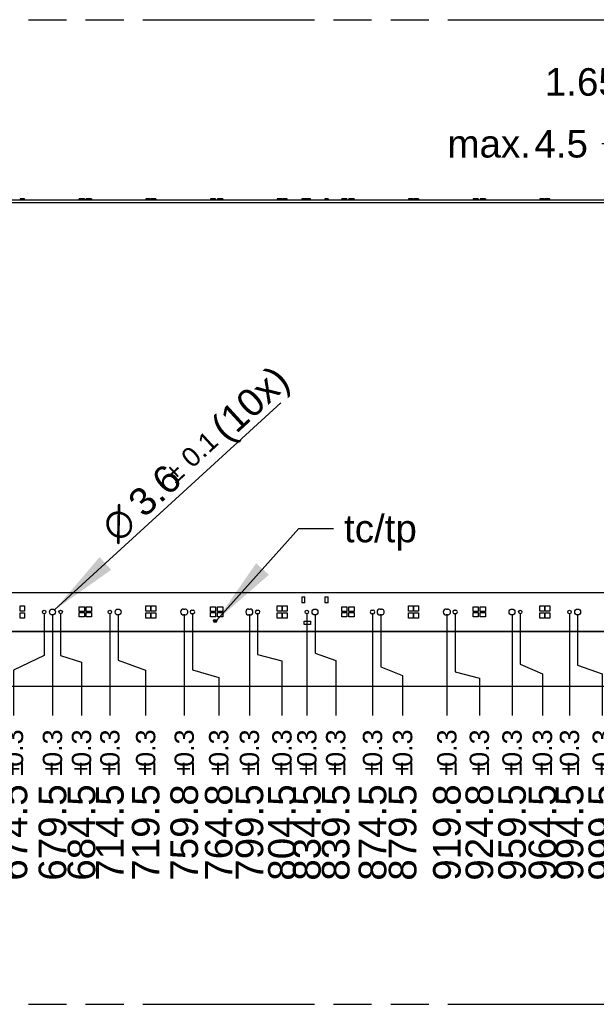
# Model space of a CAD drawing. Header units: millimetres. Extents: x 0 to 210, y 0 to 297.
# Tile 63 of 82: x 106 to 135, y 133 to 183. Entities that reach past the tile are written whole.
import ezdxf
from ezdxf.enums import TextEntityAlignment as Align

# ---------------------------------------------------------------- set-up
doc = ezdxf.new("R2010")
doc.units = ezdxf.units.MM
doc.header["$LTSCALE"] = 19.36
doc.linetypes.add('PHANTOM', pattern=[0.8, 0.45, -0.05, 0.1, -0.05, 0.1, -0.05])
doc.layers.get('0').update_dxf_attribs({"linetype": 'CONTINUOUS'})
for name, color, linetype in [('DEFAULT_3', 7, 'PHANTOM'), ('Z_DIM_2D', 7, 'CONTINUOUS'), ('Z_NOTICE', 7, 'CONTINUOUS')]:
    doc.layers.add(name, color=color, linetype=linetype)
doc.styles.get("Standard").update_dxf_attribs({"font": 'txt', "width": 0.7})
doc.styles.add('TEXTSTYLE_3', font='helveticaneueltw1g-ltcn.otf')
doc.styles.add('TEXTSTYLE_4', font='gdt', dxfattribs={"width": 0.7})
doc.dimstyles.new('DIMSTYLE_10', dxfattribs={"dimtxt": 1.4, "dimasz": 3.5, "dimexe": 1.5, "dimexo": 0, "dimtad": 1, "dimdec": 3, "dimlfac": 12, "dimdsep": 46, "dimtxsty": 'TEXTSTYLE_3', "dimblk": '_FILLED', "dimblk1": '_FILLED', "dimblk2": '_FILLED', "dimcen": 0.09, "dimclrt": 5, "dimazin": 2, "dimtol": 1, "dimtp": 0.1, "dimtm": 0.1, "dimtfac": 1, "dimtdec": 3, "dimtofl": 0, "dimtmove": 0, "dimatfit": 1, "dimldrblk": '_FILLED', "dimfxl": 0, "dimtolj": 1, "dimarcsym": 0})
doc.dimstyles.new('DIMSTYLE_3', dxfattribs={"dimtxt": 1.4, "dimasz": 3.5, "dimexe": 1.5, "dimexo": 0, "dimgap": 0.35, "dimtad": 0, "dimtih": 1, "dimtoh": 1, "dimdec": 3, "dimlfac": 12, "dimdsep": 46, "dimtxsty": 'TEXTSTYLE_3', "dimblk": '_FILLED', "dimblk1": '_FILLED', "dimblk2": '_FILLED', "dimcen": 0.09, "dimclrt": 5, "dimazin": 2, "dimtol": 1, "dimtp": 0.3, "dimtm": 0.3, "dimtfac": 1, "dimtdec": 3, "dimtofl": 0, "dimtmove": 0, "dimatfit": 3, "dimldrblk": '_FILLED', "dimfxl": 0, "dimtolj": 1, "dimarcsym": 0})
doc.dimstyles.new('DIMSTYLE_4', dxfattribs={"dimtxt": 1.4, "dimasz": 3.5, "dimexe": 1.5, "dimexo": 0, "dimgap": 0.35, "dimtad": 0, "dimtih": 1, "dimtoh": 1, "dimdec": 3, "dimlfac": 12, "dimdsep": 46, "dimtxsty": 'TEXTSTYLE_3', "dimblk": '_FILLED', "dimblk1": '_FILLED', "dimblk2": '_FILLED', "dimcen": 0.09, "dimclrt": 5, "dimazin": 2, "dimtol": 1, "dimtp": 0.4, "dimtm": 0.4, "dimtfac": 1, "dimtdec": 3, "dimtofl": 0, "dimtmove": 0, "dimatfit": 3, "dimldrblk": '_FILLED', "dimfxl": 0, "dimtolj": 1, "dimarcsym": 0})
doc.dimstyles.new('DIMSTYLE_5', dxfattribs={"dimtxt": 1.4, "dimasz": 3.5, "dimexe": 1.5, "dimexo": 0, "dimgap": 0.35, "dimtad": 1, "dimdec": 3, "dimlfac": 12, "dimdsep": 46, "dimtxsty": 'TEXTSTYLE_3', "dimblk": '_FILLED', "dimblk1": '_FILLED', "dimblk2": '_FILLED', "dimcen": 0.09, "dimclrt": 5, "dimazin": 2, "dimtol": 1, "dimtp": 0.4, "dimtm": 0.4, "dimtfac": 1, "dimtdec": 3, "dimtofl": 0, "dimtmove": 0, "dimatfit": 3, "dimldrblk": '_FILLED', "dimfxl": 0, "dimtolj": 1, "dimarcsym": 0})
doc.dimstyles.new('DIMSTYLE_7', dxfattribs={"dimtxt": 1.4, "dimasz": 3.5, "dimexe": 1.5, "dimexo": 0, "dimgap": 0.7, "dimtad": 1, "dimdec": 3, "dimlfac": 12, "dimdsep": 46, "dimtxsty": 'TEXTSTYLE_3', "dimblk": '_FILLED', "dimblk1": '_FILLED', "dimblk2": '_FILLED', "dimcen": 0.09, "dimclrt": 5, "dimazin": 2, "dimtol": 1, "dimtp": 0.15, "dimtm": 0.15, "dimtfac": 1, "dimtdec": 3, "dimtofl": 0, "dimtmove": 0, "dimatfit": 3, "dimldrblk": '_FILLED', "dimfxl": 0, "dimtolj": 1, "dimarcsym": 0})
doc.dimstyles.new('DIMSTYLE_8', dxfattribs={"dimtxt": 1.4, "dimasz": 3.5, "dimexe": 1.5, "dimexo": 0, "dimgap": 0.7, "dimtad": 1, "dimdec": 3, "dimlfac": 12, "dimdsep": 46, "dimtxsty": 'TEXTSTYLE_3', "dimblk": '_FILLED', "dimblk1": '_FILLED', "dimblk2": '_FILLED', "dimcen": 0.09, "dimclrt": 5, "dimazin": 2, "dimtp": 0.1, "dimtm": 0.1, "dimtfac": 1, "dimtdec": 3, "dimtofl": 0, "dimtmove": 0, "dimatfit": 3, "dimldrblk": '_FILLED', "dimfxl": 0, "dimtolj": 1, "dimarcsym": 0})
doc.dimstyles.get("Standard").update_dxf_attribs({"dimtxt": 3.5, "dimasz": 3.5, "dimexe": 1.5, "dimexo": 0, "dimtad": 1, "dimdsep": 46, "dimtxsty": 'Standard', "dimblk": '_FILLED', "dimblk1": '_FILLED', "dimblk2": '_FILLED', "dimcen": 0.09, "dimclrt": 5, "dimazin": 2, "dimtol": 1, "dimtp": 0.05, "dimtm": 0.05, "dimtfac": 1, "dimtofl": 0, "dimtmove": 0, "dimatfit": 3, "dimldrblk": '_FILLED', "dimfxl": 0, "dimtolj": 1, "dimarcsym": 0})

# ---------------------------------------------------------------- blocks, each defined once
blk = doc.blocks.new('*D30')
at = {"layer": 'Z_DIM_2D', "color": 2, "linetype": 'Continuous', "transparency": 16777216}
for p, q in [((107.073, 152.515), (107.073, 150.387)), ((107.073, 150.387), (105.511, 149.656)), ((105.511, 149.656), (105.511, 147.34))]:
    blk.add_line(p, q, dxfattribs=at)
at = {"layer": 'Z_DIM_2D', "color": 5, "linetype": 'Continuous', "transparency": 16777216}
for s, height, style, p in [('0.3', 0.98, 'TEXTSTYLE_3', (106.001, 146.64)), ('`', 0.98, 'TEXTSTYLE_4', (106.001, 144.995)), ('674.5', 1.4, 'TEXTSTYLE_3', (106.211, 143.851))]:
    blk.add_text(s, height=height, rotation=90, dxfattribs=dict(at, style=style)).set_placement(p, align=Align.RIGHT)
blk = doc.blocks.new('_FILLED')
at = {"color": 0, "linetype": 'ByBlock'}
blk.add_solid([(0, 0), (-1, 0.125), (-1, -0.125)], dxfattribs=at)
blk = doc.blocks.new('_NONE')
blk = doc.blocks.new('*D31')
at = {"layer": 'Z_DIM_2D', "color": 2, "linetype": 'Continuous', "transparency": 16777216}
blk.add_line((107.49, 152.453), (107.49, 147.34), dxfattribs=at)
at = {"layer": 'Z_DIM_2D', "color": 5, "linetype": 'Continuous', "transparency": 16777216}
for s, height, style, p in [('0.3', 0.98, 'TEXTSTYLE_3', (107.98, 146.64)), ('`', 0.98, 'TEXTSTYLE_4', (107.98, 144.995)), ('679.5', 1.4, 'TEXTSTYLE_3', (108.19, 143.851))]:
    blk.add_text(s, height=height, rotation=90, dxfattribs=dict(at, style=style)).set_placement(p, align=Align.RIGHT)
blk = doc.blocks.new('*D32')
at = {"layer": 'Z_DIM_2D', "color": 2, "linetype": 'Continuous', "transparency": 16777216}
for p, q in [((107.906, 152.515), (107.906, 150.387)), ((107.906, 150.387), (108.966, 150.054)), ((108.966, 150.054), (108.966, 147.34))]:
    blk.add_line(p, q, dxfattribs=at)
at = {"layer": 'Z_DIM_2D', "color": 5, "linetype": 'Continuous', "transparency": 16777216}
for s, height, style, p in [('0.3', 0.98, 'TEXTSTYLE_3', (109.456, 146.64)), ('`', 0.98, 'TEXTSTYLE_4', (109.456, 144.995)), ('684.5', 1.4, 'TEXTSTYLE_3', (109.666, 143.851))]:
    blk.add_text(s, height=height, rotation=90, dxfattribs=dict(at, style=style)).set_placement(p, align=Align.RIGHT)
blk = doc.blocks.new('*D33')
at = {"layer": 'Z_DIM_2D', "color": 2, "linetype": 'Continuous', "transparency": 16777216}
blk.add_line((110.406, 152.515), (110.406, 147.34), dxfattribs=at)
at = {"layer": 'Z_DIM_2D', "color": 5, "linetype": 'Continuous', "transparency": 16777216}
for s, height, style, p in [('0.3', 0.98, 'TEXTSTYLE_3', (110.896, 146.64)), ('`', 0.98, 'TEXTSTYLE_4', (110.896, 144.995)), ('714.5', 1.4, 'TEXTSTYLE_3', (111.106, 143.851))]:
    blk.add_text(s, height=height, rotation=90, dxfattribs=dict(at, style=style)).set_placement(p, align=Align.RIGHT)
blk = doc.blocks.new('*D34')
at = {"layer": 'Z_DIM_2D', "color": 2, "linetype": 'Continuous', "transparency": 16777216}
for p, q in [((110.823, 152.453), (110.823, 150.154)), ((110.823, 150.154), (112.222, 149.656)), ((112.222, 149.656), (112.222, 147.34))]:
    blk.add_line(p, q, dxfattribs=at)
at = {"layer": 'Z_DIM_2D', "color": 5, "linetype": 'Continuous', "transparency": 16777216}
for s, height, style, p in [('0.3', 0.98, 'TEXTSTYLE_3', (112.712, 146.64)), ('`', 0.98, 'TEXTSTYLE_4', (112.712, 144.995)), ('719.5', 1.4, 'TEXTSTYLE_3', (112.922, 143.851))]:
    blk.add_text(s, height=height, rotation=90, dxfattribs=dict(at, style=style)).set_placement(p, align=Align.RIGHT)
blk = doc.blocks.new('*D35')
at = {"layer": 'Z_DIM_2D', "color": 2, "linetype": 'Continuous', "transparency": 16777216}
blk.add_line((114.181, 152.453), (114.181, 147.34), dxfattribs=at)
at = {"layer": 'Z_DIM_2D', "color": 5, "linetype": 'Continuous', "transparency": 16777216}
for s, height, style, p in [('0.3', 0.98, 'TEXTSTYLE_3', (114.671, 146.64)), ('`', 0.98, 'TEXTSTYLE_4', (114.671, 144.995)), ('759.8', 1.4, 'TEXTSTYLE_3', (114.881, 143.851))]:
    blk.add_text(s, height=height, rotation=90, dxfattribs=dict(at, style=style)).set_placement(p, align=Align.RIGHT)
blk = doc.blocks.new('*D36')
at = {"layer": 'Z_DIM_2D', "color": 2, "linetype": 'Continuous', "transparency": 16777216}
for p, q in [((114.598, 152.515), (114.598, 149.66)), ((114.598, 149.66), (115.931, 149.277)), ((115.931, 149.277), (115.931, 147.34))]:
    blk.add_line(p, q, dxfattribs=at)
at = {"layer": 'Z_DIM_2D', "color": 5, "linetype": 'Continuous', "transparency": 16777216}
for s, height, style, p in [('0.3', 0.98, 'TEXTSTYLE_3', (116.421, 146.64)), ('`', 0.98, 'TEXTSTYLE_4', (116.421, 144.995)), ('764.8', 1.4, 'TEXTSTYLE_3', (116.631, 143.851))]:
    blk.add_text(s, height=height, rotation=90, dxfattribs=dict(at, style=style)).set_placement(p, align=Align.RIGHT)
blk = doc.blocks.new('*D37')
at = {"layer": 'Z_DIM_2D', "color": 2, "linetype": 'Continuous', "transparency": 16777216}
blk.add_line((117.49, 152.453), (117.49, 147.34), dxfattribs=at)
at = {"layer": 'Z_DIM_2D', "color": 5, "linetype": 'Continuous', "transparency": 16777216}
for s, height, style, p in [('0.3', 0.98, 'TEXTSTYLE_3', (117.98, 146.64)), ('`', 0.98, 'TEXTSTYLE_4', (117.98, 144.995)), ('799.5', 1.4, 'TEXTSTYLE_3', (118.19, 143.851))]:
    blk.add_text(s, height=height, rotation=90, dxfattribs=dict(at, style=style)).set_placement(p, align=Align.RIGHT)
blk = doc.blocks.new('*D38')
at = {"layer": 'Z_DIM_2D', "color": 2, "linetype": 'Continuous', "transparency": 16777216}
for p, q in [((117.906, 152.515), (117.906, 150.45)), ((117.906, 150.45), (119.143, 150.127)), ((119.143, 150.127), (119.143, 147.34))]:
    blk.add_line(p, q, dxfattribs=at)
at = {"layer": 'Z_DIM_2D', "color": 5, "linetype": 'Continuous', "transparency": 16777216}
for s, height, style, p in [('0.3', 0.98, 'TEXTSTYLE_3', (119.633, 146.64)), ('`', 0.98, 'TEXTSTYLE_4', (119.633, 144.995)), ('804.5', 1.4, 'TEXTSTYLE_3', (119.843, 143.851))]:
    blk.add_text(s, height=height, rotation=90, dxfattribs=dict(at, style=style)).set_placement(p, align=Align.RIGHT)
blk = doc.blocks.new('*D39')
at = {"layer": 'Z_DIM_2D', "color": 2, "linetype": 'Continuous', "transparency": 16777216}
blk.add_line((120.406, 152.515), (120.406, 147.34), dxfattribs=at)
at = {"layer": 'Z_DIM_2D', "color": 5, "linetype": 'Continuous', "transparency": 16777216}
for s, height, style, p in [('0.3', 0.98, 'TEXTSTYLE_3', (120.896, 146.64)), ('`', 0.98, 'TEXTSTYLE_4', (120.896, 144.995)), ('834.5', 1.4, 'TEXTSTYLE_3', (121.106, 143.851))]:
    blk.add_text(s, height=height, rotation=90, dxfattribs=dict(at, style=style)).set_placement(p, align=Align.RIGHT)
blk = doc.blocks.new('*D40')
at = {"layer": 'Z_DIM_2D', "color": 2, "linetype": 'Continuous', "transparency": 16777216}
for p, q in [((120.823, 152.453), (120.823, 150.505)), ((120.823, 150.505), (121.871, 150.144)), ((121.871, 150.144), (121.871, 147.34))]:
    blk.add_line(p, q, dxfattribs=at)
at = {"layer": 'Z_DIM_2D', "color": 5, "linetype": 'Continuous', "transparency": 16777216}
for s, height, style, p in [('0.3', 0.98, 'TEXTSTYLE_3', (122.361, 146.64)), ('`', 0.98, 'TEXTSTYLE_4', (122.361, 144.995)), ('839.5', 1.4, 'TEXTSTYLE_3', (122.571, 143.851))]:
    blk.add_text(s, height=height, rotation=90, dxfattribs=dict(at, style=style)).set_placement(p, align=Align.RIGHT)
blk = doc.blocks.new('*D41')
at = {"layer": 'Z_DIM_2D', "color": 2, "linetype": 'Continuous', "transparency": 16777216}
blk.add_line((123.74, 152.515), (123.74, 147.34), dxfattribs=at)
at = {"layer": 'Z_DIM_2D', "color": 5, "linetype": 'Continuous', "transparency": 16777216}
for s, height, style, p in [('0.3', 0.98, 'TEXTSTYLE_3', (124.23, 146.64)), ('`', 0.98, 'TEXTSTYLE_4', (124.23, 144.995)), ('874.5', 1.4, 'TEXTSTYLE_3', (124.44, 143.851))]:
    blk.add_text(s, height=height, rotation=90, dxfattribs=dict(at, style=style)).set_placement(p, align=Align.RIGHT)
blk = doc.blocks.new('*D42')
at = {"layer": 'Z_DIM_2D', "color": 2, "linetype": 'Continuous', "transparency": 16777216}
for p, q in [((124.156, 152.453), (124.156, 149.824)), ((124.156, 149.824), (125.269, 149.378)), ((125.269, 149.378), (125.269, 147.34))]:
    blk.add_line(p, q, dxfattribs=at)
at = {"layer": 'Z_DIM_2D', "color": 5, "linetype": 'Continuous', "transparency": 16777216}
for s, height, style, p in [('0.3', 0.98, 'TEXTSTYLE_3', (125.759, 146.64)), ('`', 0.98, 'TEXTSTYLE_4', (125.759, 144.995)), ('879.5', 1.4, 'TEXTSTYLE_3', (125.969, 143.851))]:
    blk.add_text(s, height=height, rotation=90, dxfattribs=dict(at, style=style)).set_placement(p, align=Align.RIGHT)
blk = doc.blocks.new('*D43')
at = {"layer": 'Z_DIM_2D', "color": 2, "linetype": 'Continuous', "transparency": 16777216}
blk.add_line((127.515, 152.453), (127.515, 147.34), dxfattribs=at)
at = {"layer": 'Z_DIM_2D', "color": 5, "linetype": 'Continuous', "transparency": 16777216}
for s, height, style, p in [('0.3', 0.98, 'TEXTSTYLE_3', (128.005, 146.64)), ('`', 0.98, 'TEXTSTYLE_4', (128.005, 144.995)), ('919.8', 1.4, 'TEXTSTYLE_3', (128.215, 143.851))]:
    blk.add_text(s, height=height, rotation=90, dxfattribs=dict(at, style=style)).set_placement(p, align=Align.RIGHT)
blk = doc.blocks.new('*D44')
at = {"layer": 'Z_DIM_2D', "color": 2, "linetype": 'Continuous', "transparency": 16777216}
for p, q in [((127.931, 152.515), (127.931, 149.563)), ((127.931, 149.563), (129.164, 149.244)), ((129.164, 149.244), (129.164, 147.34))]:
    blk.add_line(p, q, dxfattribs=at)
at = {"layer": 'Z_DIM_2D', "color": 5, "linetype": 'Continuous', "transparency": 16777216}
for s, height, style, p in [('0.3', 0.98, 'TEXTSTYLE_3', (129.654, 146.64)), ('`', 0.98, 'TEXTSTYLE_4', (129.654, 144.995)), ('924.8', 1.4, 'TEXTSTYLE_3', (129.864, 143.851))]:
    blk.add_text(s, height=height, rotation=90, dxfattribs=dict(at, style=style)).set_placement(p, align=Align.RIGHT)
blk = doc.blocks.new('*D45')
at = {"layer": 'Z_DIM_2D', "color": 2, "linetype": 'Continuous', "transparency": 16777216}
blk.add_line((130.823, 152.453), (130.823, 147.34), dxfattribs=at)
at = {"layer": 'Z_DIM_2D', "color": 5, "linetype": 'Continuous', "transparency": 16777216}
for s, height, style, p in [('0.3', 0.98, 'TEXTSTYLE_3', (131.313, 146.64)), ('`', 0.98, 'TEXTSTYLE_4', (131.313, 144.995)), ('959.5', 1.4, 'TEXTSTYLE_3', (131.523, 143.851))]:
    blk.add_text(s, height=height, rotation=90, dxfattribs=dict(at, style=style)).set_placement(p, align=Align.RIGHT)
blk = doc.blocks.new('*D46')
at = {"layer": 'Z_DIM_2D', "color": 2, "linetype": 'Continuous', "transparency": 16777216}
for p, q in [((131.24, 152.515), (131.24, 149.947)), ((131.24, 149.947), (132.366, 149.458)), ((132.366, 149.458), (132.366, 147.34))]:
    blk.add_line(p, q, dxfattribs=at)
at = {"layer": 'Z_DIM_2D', "color": 5, "linetype": 'Continuous', "transparency": 16777216}
for s, height, style, p in [('0.3', 0.98, 'TEXTSTYLE_3', (132.856, 146.64)), ('`', 0.98, 'TEXTSTYLE_4', (132.856, 144.995)), ('964.5', 1.4, 'TEXTSTYLE_3', (133.066, 143.851))]:
    blk.add_text(s, height=height, rotation=90, dxfattribs=dict(at, style=style)).set_placement(p, align=Align.RIGHT)
blk = doc.blocks.new('*D47')
at = {"layer": 'Z_DIM_2D', "color": 2, "linetype": 'Continuous', "transparency": 16777216}
blk.add_line((133.74, 152.515), (133.74, 147.34), dxfattribs=at)
at = {"layer": 'Z_DIM_2D', "color": 5, "linetype": 'Continuous', "transparency": 16777216}
for s, height, style, p in [('0.3', 0.98, 'TEXTSTYLE_3', (134.23, 146.64)), ('`', 0.98, 'TEXTSTYLE_4', (134.23, 144.995)), ('994.5', 1.4, 'TEXTSTYLE_3', (134.44, 143.851))]:
    blk.add_text(s, height=height, rotation=90, dxfattribs=dict(at, style=style)).set_placement(p, align=Align.RIGHT)
blk = doc.blocks.new('*D48')
at = {"layer": 'Z_DIM_2D', "color": 2, "linetype": 'Continuous', "transparency": 16777216}
for p, q in [((134.156, 152.453), (134.156, 149.904)), ((134.156, 149.904), (135.406, 149.458)), ((135.406, 149.458), (135.406, 147.34))]:
    blk.add_line(p, q, dxfattribs=at)
at = {"layer": 'Z_DIM_2D', "color": 5, "linetype": 'Continuous', "transparency": 16777216}
for s, height, style, p in [('0.3', 0.98, 'TEXTSTYLE_3', (135.896, 146.64)), ('`', 0.98, 'TEXTSTYLE_4', (135.896, 144.995)), ('999.5', 1.4, 'TEXTSTYLE_3', (136.106, 143.851))]:
    blk.add_text(s, height=height, rotation=90, dxfattribs=dict(at, style=style)).set_placement(p, align=Align.RIGHT)
blk = doc.blocks.new('*D49')
at = {"layer": 'Z_DIM_2D', "color": 2, "linetype": 'Continuous', "transparency": 16777216}
blk.add_line((140.823, 152.453), (140.823, 147.34), dxfattribs=at)
at = {"layer": 'Z_DIM_2D', "color": 5, "linetype": 'Continuous', "transparency": 16777216}
for s, height, style, p in [('0.3', 0.98, 'TEXTSTYLE_3', (141.313, 146.64)), ('`', 0.98, 'TEXTSTYLE_4', (141.313, 144.995)), ('1079.5', 1.4, 'TEXTSTYLE_3', (141.523, 143.851))]:
    blk.add_text(s, height=height, rotation=90, dxfattribs=dict(at, style=style)).set_placement(p, align=Align.RIGHT)
blk = doc.blocks.new('*D50')
at = {"layer": 'Z_DIM_2D', "color": 2, "linetype": 'Continuous', "transparency": 16777216}
for p, q in [((141.256, 152.515), (141.256, 150.086)), ((141.256, 150.086), (142.587, 149.592)), ((142.587, 149.592), (142.587, 147.34))]:
    blk.add_line(p, q, dxfattribs=at)
at = {"layer": 'Z_DIM_2D', "color": 5, "linetype": 'Continuous', "transparency": 16777216}
for s, height, style, p in [('0.3', 0.98, 'TEXTSTYLE_3', (143.077, 146.64)), ('`', 0.98, 'TEXTSTYLE_4', (143.077, 144.995)), ('1084.7', 1.4, 'TEXTSTYLE_3', (143.287, 143.851))]:
    blk.add_text(s, height=height, rotation=90, dxfattribs=dict(at, style=style)).set_placement(p, align=Align.RIGHT)
blk = doc.blocks.new('*D51')
at = {"layer": 'Z_DIM_2D', "color": 2, "linetype": 'Continuous', "transparency": 16777216}
blk.add_line((144.115, 152.603), (144.115, 147.34), dxfattribs=at)
at = {"layer": 'Z_DIM_2D', "color": 5, "linetype": 'Continuous', "transparency": 16777216}
for s, height, style, p in [('0.4', 0.98, 'TEXTSTYLE_3', (144.605, 146.64)), ('`', 0.98, 'TEXTSTYLE_4', (144.605, 144.995)), ('1119', 1.4, 'TEXTSTYLE_3', (144.815, 143.851))]:
    blk.add_text(s, height=height, rotation=90, dxfattribs=dict(at, style=style)).set_placement(p, align=Align.RIGHT)
blk = doc.blocks.new('*D52')
at = {"layer": 'Z_DIM_2D', "color": 2, "linetype": 'Continuous', "transparency": 16777216}
for p, q in [((148.102, 152.603), (148.102, 161.31)), ((97.49, 153.586), (149.602, 153.586)), ((148.102, 153.586), (148.102, 152.603)), ((148.102, 151.619), (148.102, 152.603)), ((97.49, 151.619), (149.602, 151.619))]:
    blk.add_line(p, q, dxfattribs=at)
at = {"layer": 'Z_DIM_2D', "color": 5, "linetype": 'Continuous', "transparency": 16777216}
for s, height, style, p in [('0.4', 0.98, 'TEXTSTYLE_3', (147.542, 159.665)), ('`', 0.98, 'TEXTSTYLE_4', (147.542, 158.522)), ('23.6', 1.4, 'TEXTSTYLE_3', (147.752, 155.231))]:
    blk.add_text(s, height=height, rotation=90, dxfattribs=dict(at, style=style)).set_placement(p)
blk = doc.blocks.new('*D54')
at = {"layer": 'Z_DIM_2D', "color": 2, "linetype": 'Continuous', "transparency": 16777216}
for p, q in [((144.744, 179.519), (140.444, 179.519)), ((144.744, 173.458), (144.744, 179.519)), ((144.115, 173.527), (146.244, 173.527)), ((144.744, 173.527), (144.744, 173.458)), ((144.115, 173.39), (146.244, 173.39)), ((144.744, 173.39), (144.744, 173.458))]:
    blk.add_line(p, q, dxfattribs=at)
at = {"layer": 'Z_DIM_2D', "color": 5, "linetype": 'Continuous', "transparency": 16777216}
for s, height, style, p in [('1.65', 1.4, 'TEXTSTYLE_3', (136.297, 178.819)), ('`', 0.98, 'TEXTSTYLE_4', (137.441, 179.029)), ('0.15', 0.98, 'TEXTSTYLE_3', (139.744, 179.029))]:
    blk.add_text(s, height=height, dxfattribs=dict(at, style=style)).set_placement(p, align=Align.RIGHT)
blk = doc.blocks.new('*D55')
at = {"layer": 'Z_DIM_2D', "color": 2, "linetype": 'Continuous', "transparency": 16777216}
for p, q in [((139.677, 176.381), (135.377, 176.381)), ((139.677, 173.565), (139.677, 176.381)), ((140.261, 173.74), (138.177, 173.74)), ((139.677, 173.74), (139.677, 173.565)), ((139.677, 173.39), (139.677, 173.565))]:
    blk.add_line(p, q, dxfattribs=at)
at = {"layer": 'Z_DIM_2D', "color": 5, "linetype": 'Continuous', "transparency": 16777216, "style": 'TEXTSTYLE_3'}
for s, p in [('4.5', (134.677, 175.681)), ('max. ', (132.326, 175.681))]:
    blk.add_text(s, height=1.4, dxfattribs=at).set_placement(p, align=Align.RIGHT)
blk = doc.blocks.new('*D59')
at = {"layer": 'Z_DIM_2D', "color": 2, "linetype": 'Continuous', "transparency": 16777216}
blk.add_line((107.6, 152.704), (119.083, 163.226), dxfattribs=at)
at = {"layer": 'Z_DIM_2D', "color": 2, "linetype": 'Continuous', "transparency": 16777216, "xscale": 3.5, "yscale": 3.5, "zscale": 3.5, "rotation": 222.5009385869}
blk.add_blockref('_FILLED', (107.6, 152.704), dxfattribs=at)
at = {"layer": 'Z_DIM_2D', "color": 5, "linetype": 'Continuous', "transparency": 16777216}
for s, height, style, p in [(' (10x)', 1.4, 'TEXTSTYLE_3', (115.939, 160.82)), ('0.1', 0.98, 'TEXTSTYLE_3', (114.584, 159.863)), ('3.6', 1.4, 'TEXTSTYLE_3', (112.149, 157.347)), ('`', 0.98, 'TEXTSTYLE_4', (113.741, 159.09)), ('n', 1.4, 'TEXTSTYLE_4', (110.773, 156.086))]:
    blk.add_text(s, height=height, rotation=42.5009, dxfattribs=dict(at, style=style)).set_placement(p)

msp = doc.modelspace()

# ---------------------------------------------------------------- linework, layer by layer
at = {"color": 7, "linetype": 'Continuous'}
for p, q in [((50.864828, 173.527209), (144.114827, 173.527209)), ((106.077328, 173.574709), (105.843994, 173.574709)), ((105.843994, 173.574709), (105.843994, 173.531376)), ((106.077328, 173.531376), (105.843994, 173.531376)), ((106.077328, 173.531376), (106.077328, 173.574709)), ((109.110661, 173.574709), (108.843994, 173.574709)), ((108.843994, 173.531376), (108.843994, 173.574709)), ((109.110661, 173.531376), (108.843994, 173.531376)), ((109.110661, 173.574709), (109.110661, 173.531376)), ((109.468994, 173.574709), (109.202328, 173.574709)), ((109.202328, 173.531376), (109.202328, 173.574709)), ((109.468994, 173.531376), (109.202328, 173.531376)), ((109.468994, 173.574709), (109.468994, 173.531376)), ((112.468994, 173.574709), (112.235661, 173.574709)), ((112.235661, 173.574709), (112.235661, 173.531376)), ((112.468994, 173.531376), (112.235661, 173.531376)), ((112.468994, 173.574709), (112.468994, 173.531376)), ((112.743994, 173.574709), (112.510661, 173.574709)), ((112.510661, 173.574709), (112.510661, 173.531376)), ((112.743994, 173.531376), (112.510661, 173.531376)), ((112.743994, 173.574709), (112.743994, 173.531376)), ((115.777328, 173.574709), (115.510661, 173.574709)), ((115.510661, 173.574709), (115.510661, 173.531376)), ((115.777328, 173.531376), (115.510661, 173.531376)), ((115.673161, 173.528876), (115.831494, 173.528876)), ((115.673161, 173.527209), (115.673161, 173.528876)), ((115.777328, 173.574709), (115.777328, 173.531376)), ((115.831494, 173.527209), (115.831494, 173.528876)), ((116.135661, 173.574709), (115.868994, 173.574709)), ((115.868994, 173.574709), (115.868994, 173.531376)), ((116.135661, 173.531376), (115.868994, 173.531376)), ((116.135661, 173.574709), (116.135661, 173.531376)), ((119.135661, 173.574709), (118.902328, 173.574709)), ((118.902328, 173.574709), (118.902328, 173.531376)), ((119.135661, 173.531376), (118.902328, 173.531376)), ((119.135661, 173.531376), (119.135661, 173.574709)), ((119.410661, 173.574709), (119.177328, 173.574709)), ((119.177328, 173.574709), (119.177328, 173.531376)), ((119.410661, 173.531376), (119.177328, 173.531376)), ((119.410661, 173.531376), (119.410661, 173.574709)), ((120.600244, 173.589709), (120.146078, 173.589709)), ((120.146078, 173.589709), (120.146078, 173.531459)), ((120.600244, 173.531376), (120.146078, 173.531459)), ((120.262744, 173.589709), (120.262744, 173.531376)), ((120.600244, 173.531376), (120.600244, 173.589709)), ((121.491911, 173.589709), (121.325244, 173.589709)), ((121.325244, 173.589709), (121.325244, 173.531459)), ((121.491911, 173.531459), (121.325244, 173.531459)), ((121.491911, 173.589709), (121.491911, 173.531459)), ((122.443994, 173.574709), (122.177327, 173.574709)), ((122.177327, 173.531376), (122.177327, 173.574709)), ((122.443994, 173.531376), (122.177327, 173.531376)), ((122.443994, 173.574709), (122.443994, 173.531376)), ((122.802327, 173.574709), (122.535661, 173.574709)), ((122.535661, 173.531376), (122.535661, 173.574709)), ((122.802327, 173.531376), (122.535661, 173.531376)), ((122.802327, 173.574709), (122.802327, 173.531376)), ((125.802327, 173.574709), (125.568994, 173.574709)), ((125.568994, 173.574709), (125.568994, 173.531376)), ((125.802327, 173.531376), (125.568994, 173.531376)), ((125.802327, 173.574709), (125.802327, 173.531376)), ((126.077327, 173.574709), (125.843994, 173.574709)), ((125.843994, 173.574709), (125.843994, 173.531376)), ((126.077327, 173.531376), (125.843994, 173.531376)), ((126.077327, 173.574709), (126.077327, 173.531376)), ((129.110661, 173.574709), (128.843994, 173.574709)), ((128.843994, 173.574709), (128.843994, 173.531376)), ((129.110661, 173.531376), (128.843994, 173.531376)), ((129.110661, 173.574709), (129.110661, 173.531376)), ((129.468994, 173.574709), (129.202327, 173.574709)), ((129.202327, 173.574709), (129.202327, 173.531376)), ((129.468994, 173.531376), (129.202327, 173.531376)), ((129.468994, 173.574709), (129.468994, 173.531376)), ((132.468994, 173.574709), (132.235661, 173.574709)), ((132.235661, 173.574709), (132.235661, 173.531376)), ((132.468994, 173.531376), (132.235661, 173.531376)), ((132.468994, 173.531376), (132.468994, 173.574709)), ((132.743994, 173.574709), (132.510661, 173.574709)), ((132.510661, 173.574709), (132.510661, 173.531376)), ((132.743994, 173.531376), (132.510661, 173.531376)), ((132.743994, 173.531376), (132.743994, 173.574709)), ((50.864828, 173.389709), (144.114827, 173.389709)), ((51.114828, 153.585873), (143.864827, 153.585873)), ((120.146078, 153.37754), (120.312744, 153.37754)), ((120.146078, 153.37754), (120.146078, 153.069207)), ((120.312744, 153.069207), (120.146078, 153.069207)), ((120.312744, 153.069207), (120.312744, 153.37754)), ((121.325244, 153.37754), (121.491911, 153.37754)), ((121.325244, 153.37754), (121.325244, 153.069207)), ((121.491911, 153.069207), (121.325244, 153.069207)), ((121.491911, 153.069207), (121.491911, 153.37754)), ((105.843994, 152.91504), (106.077328, 152.91504)), ((105.843994, 152.648373), (105.843994, 152.91504)), ((106.077328, 152.648373), (105.843994, 152.648373)), ((105.843994, 152.556707), (106.077328, 152.556707)), ((105.843994, 152.29004), (105.843994, 152.556707)), ((106.077328, 152.91504), (106.077328, 152.648373)), ((106.077328, 152.556707), (106.077328, 152.29004)), ((108.843994, 152.856707), (109.110661, 152.856707)), ((108.843994, 152.623373), (108.843994, 152.856707)), ((109.110661, 152.623373), (108.843994, 152.623373)), ((108.843994, 152.581707), (109.110661, 152.581707)), ((108.843994, 152.348373), (108.843994, 152.581707)), ((109.110661, 152.856707), (109.110661, 152.623373)), ((109.110661, 152.581707), (109.110661, 152.348373)), ((109.202328, 152.856707), (109.468994, 152.856707)), ((109.202328, 152.623373), (109.202328, 152.856707)), ((109.468994, 152.623373), (109.202328, 152.623373)), ((109.202328, 152.581707), (109.468994, 152.581707)), ((109.202328, 152.348373), (109.202328, 152.581707)), ((109.468994, 152.856707), (109.468994, 152.623373)), ((109.468994, 152.581707), (109.468994, 152.348373)), ((112.235661, 152.91504), (112.468994, 152.91504)), ((112.235661, 152.648373), (112.235661, 152.91504)), ((112.468994, 152.648373), (112.235661, 152.648373)), ((112.235661, 152.556707), (112.468994, 152.556707)), ((112.235661, 152.29004), (112.235661, 152.556707)), ((112.468994, 152.91504), (112.468994, 152.648373)), ((112.468994, 152.556707), (112.468994, 152.29004)), ((112.510661, 152.91504), (112.743994, 152.91504)), ((112.510661, 152.648373), (112.510661, 152.91504)), ((112.743994, 152.648373), (112.510661, 152.648373)), ((112.510661, 152.556707), (112.743994, 152.556707)), ((112.510661, 152.29004), (112.510661, 152.556707)), ((112.743994, 152.91504), (112.743994, 152.648373)), ((112.743994, 152.556707), (112.743994, 152.29004)), ((114.148158, 152.752539), (114.214829, 152.752539)), ((114.56483, 152.69004), (114.631496, 152.69004)), ((114.631496, 152.515042), (114.56483, 152.515042)), ((115.510661, 152.856707), (115.777328, 152.856707)), ((115.510661, 152.623373), (115.510661, 152.856707)), ((115.777328, 152.623373), (115.510661, 152.623373)), ((115.510661, 152.581707), (115.777328, 152.581707)), ((115.510661, 152.348373), (115.510661, 152.581707)), ((115.777328, 152.856707), (115.777328, 152.623373)), ((115.777328, 152.581707), (115.777328, 152.348373)), ((115.868994, 152.856707), (116.135661, 152.856707)), ((115.868994, 152.623373), (115.868994, 152.856707)), ((116.135661, 152.623373), (115.868994, 152.623373)), ((115.868994, 152.581707), (116.135661, 152.581707)), ((115.868994, 152.348373), (115.868994, 152.581707)), ((116.135661, 152.856707), (116.135661, 152.623373)), ((116.135661, 152.581707), (116.135661, 152.348373)), ((117.456493, 152.752537), (117.523163, 152.75254)), ((117.873159, 152.69004), (117.93983, 152.69004)), ((117.93983, 152.515042), (117.873159, 152.515042)), ((118.902328, 152.91504), (119.135661, 152.91504)), ((118.902328, 152.648373), (118.902328, 152.91504)), ((119.135661, 152.648373), (118.902328, 152.648373)), ((118.902328, 152.556707), (119.135661, 152.556707)), ((118.902328, 152.29004), (118.902328, 152.556707)), ((119.135661, 152.91504), (119.135661, 152.648373)), ((119.135661, 152.556707), (119.135661, 152.29004)), ((119.177328, 152.91504), (119.410661, 152.91504)), ((119.177328, 152.648373), (119.177328, 152.91504)), ((119.410661, 152.648373), (119.177328, 152.648373)), ((119.177328, 152.556707), (119.410661, 152.556707)), ((119.177328, 152.29004), (119.177328, 152.556707)), ((119.410661, 152.91504), (119.410661, 152.648373)), ((119.410661, 152.556707), (119.410661, 152.29004)), ((122.177327, 152.856707), (122.443994, 152.856707)), ((122.177327, 152.623373), (122.177327, 152.856707)), ((122.443994, 152.623373), (122.177327, 152.623373)), ((122.177327, 152.581707), (122.443994, 152.581707)), ((122.177327, 152.348373), (122.177327, 152.581707)), ((122.443994, 152.856707), (122.443994, 152.623373)), ((122.443994, 152.581707), (122.443994, 152.348373)), ((122.535661, 152.856707), (122.802327, 152.856707)), ((122.535661, 152.623373), (122.535661, 152.856707)), ((122.802327, 152.623373), (122.535661, 152.623373)), ((122.535661, 152.581707), (122.802327, 152.581707)), ((122.535661, 152.348373), (122.535661, 152.581707)), ((122.802327, 152.856707), (122.802327, 152.623373)), ((122.802327, 152.581707), (122.802327, 152.348373)), ((123.706493, 152.69004), (123.773163, 152.69004)), ((123.773163, 152.515042), (123.706493, 152.515042)), ((124.123164, 152.75254), (124.18983, 152.752539)), ((125.568994, 152.91504), (125.802327, 152.91504)), ((125.568994, 152.648373), (125.568994, 152.91504)), ((125.802327, 152.648373), (125.568994, 152.648373)), ((125.568994, 152.556707), (125.802327, 152.556707)), ((125.568994, 152.29004), (125.568994, 152.556707)), ((125.802327, 152.91504), (125.802327, 152.648373)), ((125.802327, 152.556707), (125.802327, 152.29004)), ((125.843994, 152.91504), (126.077327, 152.91504)), ((125.843994, 152.648373), (125.843994, 152.91504)), ((126.077327, 152.648373), (125.843994, 152.648373)), ((125.843994, 152.556707), (126.077327, 152.556707)), ((125.843994, 152.29004), (125.843994, 152.556707)), ((126.077327, 152.91504), (126.077327, 152.648373)), ((126.077327, 152.556707), (126.077327, 152.29004)), ((127.481497, 152.75254), (127.548162, 152.75254)), ((127.898163, 152.69004), (127.964829, 152.69004)), ((127.964829, 152.515042), (127.898163, 152.515042)), ((128.843994, 152.856707), (129.110661, 152.856707)), ((128.843994, 152.623373), (128.843994, 152.856707)), ((129.110661, 152.623373), (128.843994, 152.623373)), ((128.843994, 152.581707), (129.110661, 152.581707)), ((128.843994, 152.348373), (128.843994, 152.581707)), ((129.110661, 152.856707), (129.110661, 152.623373)), ((129.110661, 152.581707), (129.110661, 152.348373)), ((129.202327, 152.856707), (129.468994, 152.856707)), ((129.202327, 152.623373), (129.202327, 152.856707)), ((129.468994, 152.623373), (129.202327, 152.623373)), ((129.202327, 152.581707), (129.468994, 152.581707)), ((129.202327, 152.348373), (129.202327, 152.581707)), ((129.468994, 152.856707), (129.468994, 152.623373)), ((129.468994, 152.581707), (129.468994, 152.348373)), ((132.235661, 152.91504), (132.468994, 152.91504)), ((132.235661, 152.648373), (132.235661, 152.91504)), ((132.468994, 152.648373), (132.235661, 152.648373)), ((132.235661, 152.556707), (132.468994, 152.556707)), ((132.235661, 152.29004), (132.235661, 152.556707)), ((132.468994, 152.91504), (132.468994, 152.648373)), ((132.468994, 152.556707), (132.468994, 152.29004)), ((132.510661, 152.91504), (132.743994, 152.91504)), ((132.510661, 152.648373), (132.510661, 152.91504)), ((132.743994, 152.648373), (132.510661, 152.648373)), ((132.510661, 152.556707), (132.743994, 152.556707)), ((132.510661, 152.29004), (132.510661, 152.556707)), ((132.743994, 152.91504), (132.743994, 152.648373)), ((132.743994, 152.556707), (132.743994, 152.29004)), ((106.077328, 152.29004), (105.843994, 152.29004)), ((109.110661, 152.348373), (108.843994, 152.348373)), ((109.468994, 152.348373), (109.202328, 152.348373)), ((112.468994, 152.29004), (112.235661, 152.29004)), ((112.743994, 152.29004), (112.510661, 152.29004)), ((114.214829, 152.452542), (114.14816, 152.452542)), ((115.777328, 152.348373), (115.510661, 152.348373)), ((116.135661, 152.348373), (115.868994, 152.348373)), ((117.523163, 152.45254), (117.456494, 152.45254)), ((119.135661, 152.29004), (118.902328, 152.29004)), ((119.410661, 152.29004), (119.177328, 152.29004)), ((120.262744, 152.129623), (120.600244, 152.129623)), ((120.262744, 151.95879), (120.262744, 152.129623)), ((120.600244, 152.129623), (120.600244, 151.95879)), ((122.443994, 152.348373), (122.177327, 152.348373)), ((122.802327, 152.348373), (122.535661, 152.348373)), ((124.18983, 152.45254), (124.123164, 152.45254)), ((125.802327, 152.29004), (125.568994, 152.29004)), ((126.077327, 152.29004), (125.843994, 152.29004)), ((127.548162, 152.452542), (127.481497, 152.452542)), ((129.110661, 152.348373), (128.843994, 152.348373)), ((129.468994, 152.348373), (129.202327, 152.348373)), ((132.468994, 152.29004), (132.235661, 152.29004)), ((132.743994, 152.29004), (132.510661, 152.29004)), ((143.864827, 151.619207), (51.114828, 151.619207)), ((120.600244, 151.95879), (120.262744, 151.95879))]:
    msp.add_line(p, q, dxfattribs=at)
for centre, radius in [((107.073162, 152.60254), 0.0875), ((107.489828, 152.60254), 0.15), ((107.906495, 152.60254), 0.0875), ((110.406495, 152.60254), 0.0875), ((110.823162, 152.60254), 0.15), ((120.406495, 152.60254), 0.0875), ((120.823162, 152.60254), 0.15), ((130.823162, 152.60254), 0.15), ((131.239828, 152.60254), 0.0875), ((133.739828, 152.60254), 0.0875), ((134.156495, 152.60254), 0.15), ((115.752328, 152.14629), 0.079167), ((115.752328, 152.14629), 0.054167), ((115.752328, 152.14629), 0.029167)]:
    msp.add_circle(centre, radius, dxfattribs=at)
for centre, radius, start, end in [((114.148158, 152.60254), 0.149999, 89.9996791, 180.0002956), ((114.148158, 152.602541), 0.149999, 180.0006432, 270.0009264), ((114.21483, 152.60254), 0.149999, 269.9998324, 90.0001676), ((114.56483, 152.602541), 0.087499, 90.0000232, 269.9999768), ((114.631496, 152.602541), 0.087499, 269.9999705, 90.0000295), ((117.456493, 152.602538), 0.149999, 90.0000112, 179.9999835), ((117.456497, 152.602543), 0.150003, 180.0019613, 269.9989997), ((117.523163, 152.60254), 0.15, 270.0000133, 89.9999867), ((117.873159, 152.602541), 0.087499, 90.0000091, 269.9999909), ((117.93983, 152.602541), 0.087499, 270.0000079, 89.9999921), ((123.706492, 152.602541), 0.087499, 89.999975, 270.000025), ((123.773163, 152.602541), 0.087499, 269.999981, 90.000019), ((124.123164, 152.60254), 0.15, 90.0000162, 269.9999838), ((124.18983, 152.60254), 0.15, 269.9998566, 90.0001434), ((127.481497, 152.602541), 0.149999, 90, 270), ((127.548162, 152.602541), 0.149999, 269.9999964, 90.0000036), ((127.898163, 152.602541), 0.087499, 90.000015, 269.999985), ((127.964829, 152.602541), 0.087499, 269.9999788, 90.0000212)]:
    msp.add_arc(centre, radius, start, end, dxfattribs=at)
at = {"layer": 'DEFAULT_3', "color": 91, "linetype": 'PHANTOM', "true_color": 0x80ff80}
for p, q in [((50.128636, 182.68), (150.128636, 182.68)), ((50.128636, 132.68), (150.128636, 132.68))]:
    msp.add_line(p, q, dxfattribs=at)
at = {"layer": 'Z_DIM_2D', "color": 2, "linetype": 'Continuous'}
msp.add_line((50.864828, 148.840209), (144.114827, 148.840209), dxfattribs=at)

# ---------------------------------------------------------------- texts
at = {"layer": 'Z_NOTICE', "color": 5, "linetype": 'Continuous', "style": 'TEXTSTYLE_3'}
msp.add_text(' tc/tp', height=1.4, dxfattribs=at).set_placement((121.753841, 156.142535))

# ---------------------------------------------------------------- dimensions: what is measured, and where the dimension line sits
at = {"layer": 'Z_DIM_2D', "color": 2, "linetype": 'Continuous'}
for base, p1, p2, angle, dimstyle, override, picture, middle in [((144.744373, 173.527209), (146.244373, 173.389709), (146.244373, 173.527209), 90, 'DIMSTYLE_7', {"dimtad": 0, "dimtih": 1, "dimtoh": 1, "dimblk1": 'NONE', "dimblk2": 'NONE', "dimsah": 1}, '*D54', (136.375318, 179.51877)), ((148.102265, 151.619207), (97.489828, 153.585873), (97.489828, 151.619207), 270, 'DIMSTYLE_5', {"dimblk1": 'NONE', "dimblk2": 'NONE', "dimsah": 1}, '*D52', (148.102265, 158.270486))]:
    dim = msp.add_linear_dim(base=base, p1=p1, p2=p2, angle=angle, dimstyle=dimstyle, override=override, dxfattribs=at)
    dim.commit()
    dim.dimension.update_dxf_attribs({"geometry": picture, "text_midpoint": middle, "dimtype": 160})
dim = msp.add_linear_dim(base=(139.677226, 173.739709), p1=(143.864827, 173.389709), p2=(138.177226, 173.739709), angle=90, text='max. <>', dimstyle='DIMSTYLE_8', override={"dimtad": 0, "dimtih": 1, "dimtoh": 1, "dimblk1": 'NONE', "dimblk2": 'NONE', "dimsah": 1}, dxfattribs=at)
dim.commit()
dim.dimension.update_dxf_attribs({"geometry": '*D55', "text_midpoint": (131.579465, 176.380965), "dimtype": 160})
dim = msp.add_diameter_dim_2p(p1=(107.600418, 152.70388), p2=(107.379238, 152.5012), text='%%c<> (10x)', dimstyle='DIMSTYLE_10', override={"dimpost": '<>'}, dxfattribs=at)
dim.commit()
dim.dimension.update_dxf_attribs({"geometry": '*D59', "text_midpoint": (114.33697, 160.301176), "dimtype": 163})
for feature_location, offset, origin, dimstyle, picture, middle in [((144.114827, 152.60254), (0, -5.262331), (50.864828, 152.60254), 'DIMSTYLE_4', '*D51', (144.114827, 143.365184)), ((114.598163, 152.515042), (1.333167, -5.174833), (50.864828, 152.515042), 'DIMSTYLE_3', '*D36', (115.93133, 143.13011)), ((117.906495, 152.515042), (1.236171, -5.174833), (50.864828, 152.515042), 'DIMSTYLE_3', '*D38', (119.142666, 143.13011)), ((123.739828, 152.515042), (0, -5.174833), (50.864828, 152.515042), 'DIMSTYLE_3', '*D41', (123.739828, 143.13011)), ((127.931496, 152.515042), (1.232998, -5.174833), (50.864828, 152.515042), 'DIMSTYLE_3', '*D44', (129.164495, 143.13011)), ((141.256491, 152.515041), (1.330427, -5.174832), (50.864828, 152.515041), 'DIMSTYLE_3', '*D50', (142.586918, 142.65996)), ((107.073162, 152.51504), (-1.561746, -5.174831), (50.864828, 152.51504), 'DIMSTYLE_3', '*D30', (105.511416, 143.13011)), ((107.906495, 152.51504), (1.059685, -5.174831), (50.864828, 152.51504), 'DIMSTYLE_3', '*D32', (108.96618, 143.13011)), ((110.406495, 152.51504), (0, -5.174831), (50.864828, 152.51504), 'DIMSTYLE_3', '*D33', (110.406495, 143.13011)), ((120.406495, 152.51504), (0, -5.174831), (50.864828, 152.51504), 'DIMSTYLE_3', '*D39', (120.406495, 143.13011)), ((131.239828, 152.51504), (1.126303, -5.174831), (50.864828, 152.51504), 'DIMSTYLE_3', '*D46', (132.366131, 143.13011)), ((133.739828, 152.51504), (0, -5.174831), (50.864828, 152.51504), 'DIMSTYLE_3', '*D47', (133.739828, 143.13011)), ((114.181495, 152.452542), (0, -5.112333), (50.864828, 152.452542), 'DIMSTYLE_3', '*D35', (114.181495, 143.13011)), ((127.51483, 152.452542), (0, -5.112333), (50.864828, 152.452542), 'DIMSTYLE_3', '*D43', (127.51483, 143.13011)), ((107.489828, 152.45254), (0, -5.112331), (50.864828, 152.45254), 'DIMSTYLE_3', '*D31', (107.489828, 143.13011)), ((110.823162, 152.45254), (1.398469, -5.112331), (50.864828, 152.45254), 'DIMSTYLE_3', '*D34', (112.221631, 143.13011)), ((117.489829, 152.45254), (0, -5.112331), (50.864828, 152.45254), 'DIMSTYLE_3', '*D37', (117.489829, 143.13011)), ((120.823162, 152.45254), (1.047365, -5.112331), (50.864828, 152.45254), 'DIMSTYLE_3', '*D40', (121.870527, 143.13011)), ((124.156497, 152.45254), (1.112322, -5.112331), (50.864828, 152.45254), 'DIMSTYLE_3', '*D42', (125.268819, 143.13011)), ((130.823162, 152.45254), (0, -5.112331), (50.864828, 152.45254), 'DIMSTYLE_3', '*D45', (130.823162, 143.13011)), ((134.156495, 152.45254), (1.249829, -5.112331), (50.864828, 152.45254), 'DIMSTYLE_3', '*D48', (135.406324, 143.13011)), ((140.823162, 152.45254), (0, -5.112331), (50.864828, 152.45254), 'DIMSTYLE_3', '*D49', (140.823162, 142.65996))]:
    dim = msp.add_ordinate_dim(feature_location=feature_location, offset=offset, dtype=1, origin=origin, dimstyle=dimstyle, override={"dimblk1": 'NONE', "dimsah": 1}, dxfattribs=at)
    dim.commit()
    dim.dimension.update_dxf_attribs({"geometry": picture, "text_midpoint": middle})

# ---------------------------------------------------------------- leaders
at = {"layer": 'Z_NOTICE', "color": 2, "linetype": 'Continuous'}
msp.add_leader([(115.825468, 152.176586), (119.997873, 156.842535), (121.753841, 156.842535)], dimstyle='Standard', override={"dimtad": 0}, dxfattribs=at)

doc.saveas('drawing.dxf')
